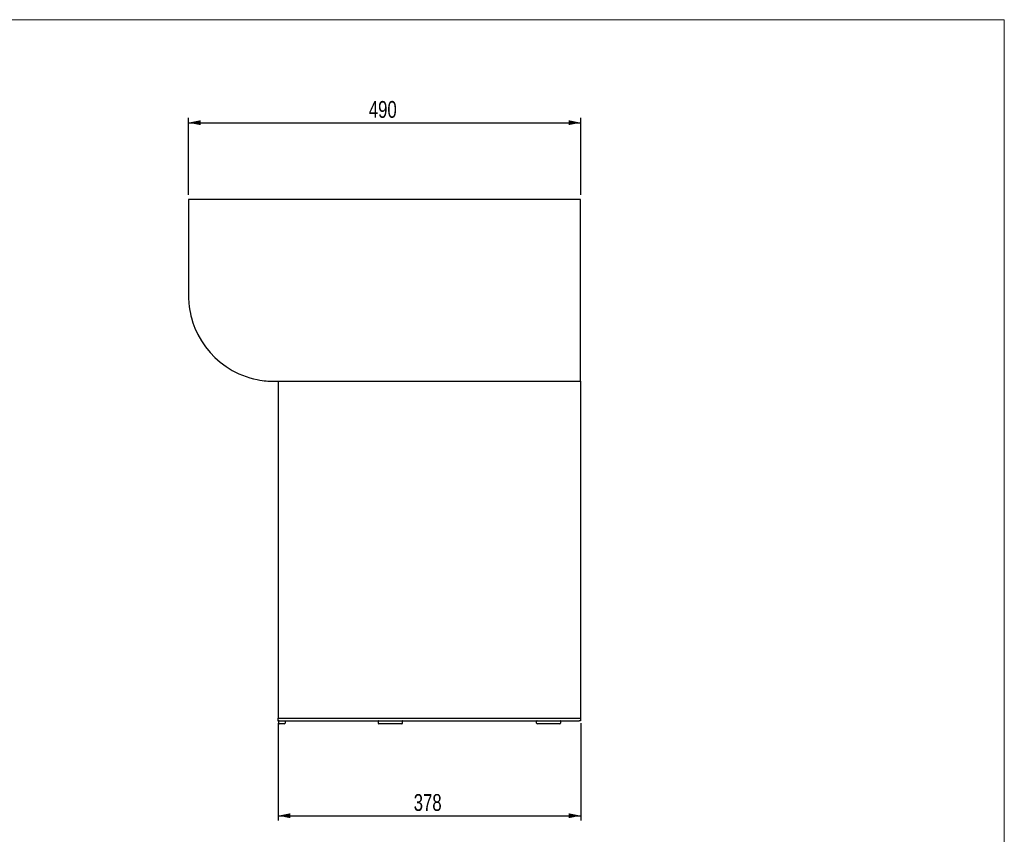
# Model space of a CAD drawing. Header units: millimetres. Extents: x 30 to 2490, y 30 to 1752.
# Tile 3 of 3: x 1260 to 2490, y 734 to 1752. Entities that reach past the tile are written whole.
import ezdxf

# ---------------------------------------------------------------- set-up
doc = ezdxf.new("R2010")
doc.units = ezdxf.units.MM
doc.header["$LTSCALE"] = 6
doc.linetypes.add('PHANTOM', pattern=[12.7, 6.35, -1.27, 1.27, -1.27, 1.27, -1.27])
doc.layers.add('ANNOTAZIONI', color=8, linetype='Continuous')
doc.styles.add('SLDTEXTSTYLE4', font='ARIALN.TTF', dxfattribs={"width": 0.87})
doc.dimstyles.new('SLDDIMSTYLE1', dxfattribs={"dimtxt": 21, "dimasz": 15, "dimexe": 0, "dimexo": 0.0625, "dimgap": 5.25, "dimtad": 1, "dimdec": 0, "dimrnd": 1e-09, "dimzin": 12, "dimdsep": 46, "dimtxsty": 'SLDTEXTSTYLE4', "dimsah": 1, "dimcen": 0.09, "dimadec": 0, "dimazin": 3, "dimtfac": 1, "dimtofl": 0, "dimtmove": 0, "dimatfit": 3, "dimfxl": 1, "dimfrac": 2, "dimtolj": 1, "dimtzin": 12, "dimarcsym": 0})

# ---------------------------------------------------------------- blocks, each defined once
blk = doc.blocks.new('_D_4')
at = {"layer": 'ANNOTAZIONI', "transparency": 16777216}
for p, q in [((1470.9, 1533.3), (1470.9, 1629.3)), ((1960.8, 1533.3), (1960.8, 1629.3)), ((1470.9, 1623.3), (1960.8, 1623.3))]:
    blk.add_line(p, q, dxfattribs=at)
for points in [[(1470.9, 1623.3), (1485.9, 1620.3), (1485.9, 1626.4)], [(1960.8, 1623.3), (1945.8, 1626.4), (1945.8, 1620.3)]]:
    blk.add_solid(points, dxfattribs=at)
at = {"layer": 'ANNOTAZIONI', "transparency": 16777216, "insert": (1696.1, 1650.4), "char_height": 21, "attachment_point": 1, "style": 'SLDTEXTSTYLE4'}
blk.add_mtext('490', dxfattribs=at)
blk = doc.blocks.new('_D_5')
at = {"layer": 'ANNOTAZIONI', "transparency": 16777216}
for p, q in [((1583.1, 873.3), (1583.1, 751.6)), ((1960.8, 873.3), (1960.8, 751.6)), ((1583.1, 757.6), (1960.8, 757.6))]:
    blk.add_line(p, q, dxfattribs=at)
for points in [[(1583.1, 757.6), (1598.1, 754.5), (1598.1, 760.6)], [(1960.8, 757.6), (1945.8, 760.6), (1945.8, 754.5)]]:
    blk.add_solid(points, dxfattribs=at)
at = {"layer": 'ANNOTAZIONI', "transparency": 16777216, "insert": (1752.2, 784.6), "char_height": 21, "attachment_point": 1, "style": 'SLDTEXTSTYLE4'}
blk.add_mtext('378', dxfattribs=at)

msp = doc.modelspace()

# ---------------------------------------------------------------- linework, layer by layer
at = {"color": 7, "linetype": 'Continuous', "lineweight": 18}
for p, q in [((2490, 1752), (30, 1752)), ((2490, 30), (2490, 1752))]:
    msp.add_line(p, q, dxfattribs=at)
at = {"color": 7, "linetype": 'Continuous', "lineweight": 25}
for p, q in [((1770.91, 1527.3), (1470.91, 1527.3)), ((1960.77, 1527.3), (1770.91, 1527.3)), ((1960.77, 1407.29), (1960.77, 1527.3)), ((1960.77, 1300.29), (1960.77, 1407.29)), ((1583.06, 1300.29), (1583.06, 879.29)), ((1770.91, 1300.29), (1960.77, 1300.29)), ((1960.77, 1300.29), (1960.77, 879.29)), ((1582.55, 879.29), (1582.55, 876.29)), ((1582.55, 879.29), (1772.65, 879.29)), ((1582.55, 876.29), (1772.65, 876.29)), ((1583.57, 873.29), (1583.57, 875.79)), ((1591.57, 875.79), (1591.57, 873.29)), ((1707.71, 875.79), (1707.71, 873.29)), ((1738.31, 873.29), (1738.31, 875.79)), ((1772.65, 879.29), (1958.77, 879.29)), ((1772.65, 876.29), (1958.77, 876.29)), ((1905.77, 873.29), (1905.77, 875.79)), ((1935.77, 875.79), (1935.77, 873.29)), ((1958.77, 879.29), (1959.74, 879.29)), ((1960.77, 876.29), (1958.77, 876.29)), ((1959.74, 879.29), (1960.77, 879.29)), ((1960.77, 879.29), (1960.77, 876.29)), ((1590.57, 872.29), (1584.57, 872.29)), ((1735.75, 872.29), (1708.71, 872.29)), ((1737.31, 872.29), (1735.75, 872.29)), ((1934.77, 872.29), (1906.77, 872.29))]:
    msp.add_line(p, q, dxfattribs=at)
at = {"color": 8, "linetype": 'PHANTOM', "lineweight": 18}
for p, q in [((1738.31, 875.79), (1738.28, 875.79)), ((1738.31, 873.29), (1738.28, 873.29))]:
    msp.add_line(p, q, dxfattribs=at)
at = {"color": 7, "linetype": 'Continuous', "lineweight": 25, "flags": 128}
msp.add_lwpolyline([(1470.91, 1527.3), (1470.91, 1508.54), (1470.91, 1491.03), (1470.91, 1474.78), (1470.91, 1459.79), (1470.91, 1446.05), (1470.91, 1433.79), (1470.91, 1422.74), (1470.91, 1412.91), (1470.95, 1404.22), (1471.28, 1398.34), (1471.84, 1393.16), (1472.53, 1388.69), (1473.26, 1384.95), (1473.95, 1381.94), (1474.62, 1379.36), (1476.4, 1373.43), (1478.98, 1366.51), (1482.55, 1358.74), (1487.03, 1350.8), (1492.13, 1343.32), (1497.79, 1336.36), (1503.94, 1329.97), (1510.64, 1324.08), (1517.88, 1318.71), (1525.62, 1313.93), (1533.91, 1309.75), (1542.72, 1306.24), (1547.3, 1304.75), (1551.98, 1303.47), (1556.62, 1302.43), (1559.81, 1301.83), (1562.73, 1301.37), (1565.4, 1301.02), (1567.8, 1300.77), (1569.94, 1300.59), (1571.82, 1300.46), (1573.46, 1300.38), (1574.93, 1300.33), (1577.98, 1300.29), (1580.43, 1300.29), (1582.34, 1300.29), (1583.86, 1300.29), (1585.5, 1300.29), (1587.28, 1300.29), (1589.24, 1300.29), (1591.35, 1300.29), (1593.59, 1300.29), (1595.91, 1300.29), (1598.31, 1300.29), (1601.15, 1300.29), (1604.31, 1300.29), (1608.18, 1300.29), (1612.84, 1300.29), (1618.41, 1300.29), (1624.96, 1300.29), (1632.6, 1300.29), (1641.4, 1300.29), (1651.41, 1300.29), (1660.33, 1300.29), (1670.04, 1300.29), (1680.55, 1300.29), (1691.81, 1300.29), (1703.77, 1300.29), (1716.36, 1300.29), (1729.49, 1300.29), (1743.04, 1300.29), (1756.89, 1300.29), (1770.91, 1300.29)], dxfattribs=at)
at = {"color": 7, "linetype": 'Continuous', "lineweight": 25}
for centre, radius, start, end in [((1584.07, 875.79), 0.5, 90, 180), ((1591.07, 875.79), 0.5, 0, 90), ((1708.21, 875.79), 0.5, 90, 180), ((1737.81, 875.79), 0.5, 0, 90), ((1906.27, 875.79), 0.5, 90, 180), ((1935.27, 875.79), 0.5, 0, 90), ((1584.57, 873.29), 1, 180, 270), ((1590.57, 873.29), 1, 270, 0), ((1708.71, 873.29), 1, 180, 270), ((1737.31, 873.29), 1, 270, 0), ((1906.77, 873.29), 1, 180, 270), ((1934.77, 873.29), 1, 270, 0)]:
    msp.add_arc(centre, radius, start, end, dxfattribs=at)

# ---------------------------------------------------------------- dimensions: what is measured, and where the dimension line sits
at = {"layer": 'ANNOTAZIONI'}
for base, p1, p2, picture, middle in [((1960.77, 1623.3), (1470.91, 1527.3), (1960.77, 1527.3), '_D_4', (1715.84, 1623.3)), ((1960.77, 757.56), (1583.06, 879.29), (1960.77, 879.29), '_D_5', (1771.91, 757.56))]:
    dim = msp.add_linear_dim(base=base, p1=p1, p2=p2, dimstyle='SLDDIMSTYLE1', dxfattribs=at)
    dim.commit()
    dim.dimension.update_dxf_attribs({"geometry": picture, "text_midpoint": middle, "dimtype": 160})

doc.saveas('drawing.dxf')
